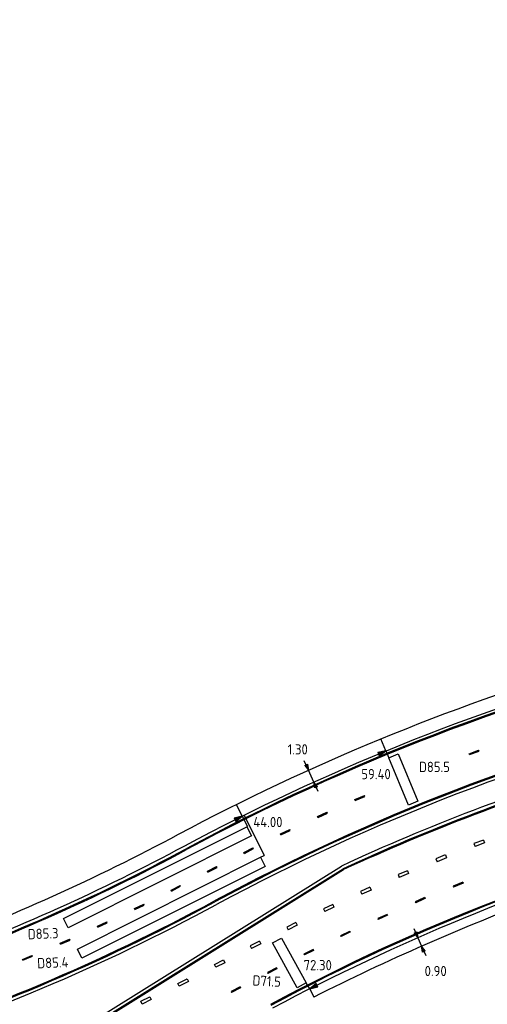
# Model space of a CAD drawing. Extents: x 124708 to 143435, y 487373 to 494715.
# Tile 8 of 32: x 143117 to 143162, y 487428 to 487524. Entities that reach past the tile are written whole.
import ezdxf
from ezdxf.enums import TextEntityAlignment as Align

# ---------------------------------------------------------------- set-up
doc = ezdxf.new("R2010")
doc.units = 0
doc.header["$LTSCALE"] = 0.25
doc.header["$MEASUREMENT"] = 0
doc.layers.get('0').update_dxf_attribs({"linetype": 'CONTINUOUS'})
for name, color, linetype in [('01-CALQUE', 1, 'CONTINUOUS'), ('KABEL-500', 3, 'CONTINUOUS'), ('LUS-T-CODE', 1, 'CONTINUOUS'), ('LUSSEN', 7, 'CONTINUOUS'), ('MAAT-T-CODE', 7, 'CONTINUOUS'), ('MAATVOERING', 7, 'CONTINUOUS'), ('MARKERING', 9, 'CONTINUOUS'), ('ONDERGROND', 7, 'CONTINUOUS'), ('UITSLIJPER', 1, 'CONTINUOUS')]:
    doc.layers.add(name, color=color, linetype=linetype)
doc.styles.add('I020-0', font='isocp.shx', dxfattribs={"height": 1})
doc.styles.add('I020-1', font='ISO.shx', dxfattribs={"height": 2})
doc.styles.add('ISO', font='isocp.shx')

# ---------------------------------------------------------------- blocks, each defined once
blk = doc.blocks.new('V_5X1')
at = {"flags": 128}
blk.add_lwpolyline([(0.5, 0), (0.5, -5), (-0.5, -5), (-0.5, 0), (0.5, 0)], dxfattribs=at)
at = {"layer": 'LUS-T-CODE', "linetype": 'CONTINUOUS', "style": 'ISO'}
blk.add_attdef('LUS', text='', height=1, rotation=166.00074, dxfattribs=at).set_placement((0.833, -6.451), align=Align.MIDDLE_CENTER)
blk = doc.blocks.new('V_P2')
for p, q in [((0, 0), (0.78, 0.194)), ((0.78, 0.181), (0, 0)), ((0, 0), (0.78, 0.171)), ((0.78, 0.159), (0, 0)), ((0, 0), (0.78, 0.146)), ((0.78, 0.135), (0, 0)), ((0, 0), (0.78, 0.121)), ((0.78, 0.11), (0, 0)), ((0, 0), (0.78, 0.097)), ((0.78, 0.085), (0, 0)), ((0, 0), (0.78, 0.073)), ((0.78, 0.06), (0, 0)), ((0, 0), (0.78, 0.049)), ((0.78, 0.037), (0, 0)), ((0, 0), (0.78, 0.026)), ((0.78, 0.012), (0, 0)), ((0, 0), (0.78, 0)), ((0.78, -0.194), (0, 0)), ((0, 0), (0.78, -0.097)), ((0, 0), (0.78, -0.146)), ((0, 0), (0.78, -0.049)), ((0, 0), (0.78, 0)), ((0.78, -0.181), (0, 0)), ((0, 0), (0.78, -0.171)), ((0.78, -0.159), (0, 0)), ((0.78, -0.135), (0, 0)), ((0, 0), (0.78, -0.121)), ((0.78, -0.11), (0, 0)), ((0, 0), (0.78, -0.073)), ((0.78, -0.037), (0, 0)), ((0, 0), (0.78, -0.026)), ((0.78, -0.06), (0, 0)), ((0.78, -0.085), (0, 0)), ((0.78, -0.012), (0, 0)), ((0.78, -0.194), (0.78, 0.194))]:
    blk.add_line(p, q)
at = {"layer": 'MAATVOERING', "style": 'I020-0', "flags": 1}
blk.add_attdef('MAAT', (-446006.76, 243439.275), '', height=1, dxfattribs=at)
blk = doc.blocks.new('V_20X1')
blk.add_3dface([(0.5, 0), (0.5, -20), (-0.5, -20), (-0.5, 0)])
at = {"layer": 'LUS-T-CODE', "linetype": 'CONTINUOUS', "style": 'I020-1'}
blk.add_attdef('LUS', text='', height=1, rotation=345.32284, dxfattribs=at).set_placement((-0.206, -21.765), align=Align.MIDDLE_CENTER)
blk = doc.blocks.new('V_1X5')
at = {"flags": 128}
blk.add_lwpolyline([(-2.5, 0), (2.5, 0), (2.5, -1), (-2.5, -1), (-2.5, 0)], dxfattribs=at)
at = {"layer": 'LUS-T-CODE', "linetype": 'CONTINUOUS', "style": 'ISO'}
blk.add_attdef('LUS', text='', height=1, rotation=75.58006, dxfattribs=at).set_placement((-1.412, -3.127), align=Align.MIDDLE_CENTER)
blk = doc.blocks.new('NB_KAA0')
at = {"color": 1}
blk.add_3dface([(1189, 0), (1189, 841), (0, 841), (0, 0)], dxfattribs=at)
at = {"color": 5}
blk.add_3dface([(1179, 10), (1179, 831), (25, 831), (25, 10)], dxfattribs=at)
at = {"layer": 'MAATVOERING', "style": 'I020-0', "flags": 1}
for tag in ['PLOTDATUM', 'FILENAAM']:
    blk.add_attdef(tag, (-285681, -974749), '', height=1, dxfattribs=at)
blk = doc.blocks.new('V_PL')
at = {"layer": 'MAATVOERING'}
for p, q in [((-1, 0), (0, 0)), ((-0.567, 0.142), (0, 0)), ((-0.567, -0.142), (-0.567, 0.142)), ((-0.567, 0.125), (0, 0)), ((-0.567, 0.107), (0, 0)), ((-0.567, 0.089), (0, 0)), ((-0.567, 0.072), (0, 0)), ((-0.567, 0.055), (0, 0)), ((-0.567, 0.037), (0, 0)), ((-0.567, 0.019), (0, 0)), ((-0.567, -0.125), (0, 0)), ((-0.567, -0.089), (0, 0)), ((-0.567, -0.055), (0, 0)), ((-0.567, -0.019), (0, 0)), ((-0.567, -0.142), (0, 0)), ((-0.567, -0.037), (0, 0)), ((-0.567, -0.072), (0, 0)), ((-0.567, -0.107), (0, 0)), ((0, 0), (-0.567, 0))]:
    blk.add_line(p, q, dxfattribs=at)
blk = doc.blocks.new('V_PR')
at = {"layer": 'MAATVOERING'}
for p, q in [((0.567, 0.142), (0, 0)), ((0.567, 0.125), (0, 0)), ((0.567, 0.107), (0, 0)), ((0.567, 0.089), (0, 0)), ((0.567, 0.072), (0, 0)), ((0.567, 0.055), (0, 0)), ((0.567, 0.037), (0, 0)), ((0.567, 0.019), (0, 0)), ((0.567, -0.107), (0, 0)), ((0.567, -0.072), (0, 0)), ((0.567, -0.037), (0, 0)), ((0, 0), (0.567, 0)), ((0, 0), (1, 0)), ((0.567, -0.019), (0, 0)), ((0.567, -0.055), (0, 0)), ((0.567, -0.089), (0, 0)), ((0.567, -0.125), (0, 0)), ((0.567, -0.142), (0, 0)), ((0.567, 0.142), (0.567, -0.142))]:
    blk.add_line(p, q, dxfattribs=at)
at = {"layer": 'MAAT-T-CODE', "linetype": 'CONTINUOUS', "style": 'I020-1'}
blk.add_attdef('MAAT', text='', height=1, rotation=348.6224, dxfattribs=at).set_placement((-3.648, 0.164), align=Align.MIDDLE_CENTER)

msp = doc.modelspace()

# ---------------------------------------------------------------- linework, layer by layer
at = {"layer": 'KABEL-500'}
for p, q in [((143152.436, 487452.88), (143151.949, 487454.061)), ((143138.417, 487446.513), (143137.848, 487447.658)), ((143145.006, 487429.644), (143145.413, 487428.842))]:
    msp.add_line(p, q, dxfattribs=at)
at = {"layer": 'KABEL-500', "flags": 128}
for points in [[(143107.305, 487433.523, 0.035264), (143132.198, 487444.746, -0.049432), (143172.369, 487461.329), (143176.579, 487462.021)], [(143167.287, 487438.442, 0.027568), (143145.413, 487428.842)]]:
    msp.add_lwpolyline(points, format="xyb", dxfattribs=at)
at = {"layer": 'MAATVOERING'}
for p, q in [((143145.405, 487449.836), (143144.877, 487450.999)), ((143155.548, 487434.632), (143155.911, 487433.809))]:
    msp.add_line(p, q, dxfattribs=at)
at = {"layer": 'MAATVOERING', "flags": 128}
msp.add_lwpolyline([(143098.171, 487428.88), (143105.383, 487431.474), (143107.749, 487432.325, 0.035261), (143132.807, 487443.622, -0.053028), (143175.756, 487460.992), (143196.176, 487466.06)], format="xyb", dxfattribs=at)
at = {"layer": 'MARKERING'}
for p, q in [((143160.544, 487452.613), (143161.481, 487452.962)), ((143160.579, 487452.519), (143160.544, 487452.613)), ((143160.561, 487452.566), (143160.562, 487452.564)), ((143160.578, 487452.519), (143161.515, 487452.868)), ((143161.516, 487452.869), (143161.481, 487452.962)), ((143149.41, 487448.137), (143150.333, 487448.524)), ((143149.448, 487448.045), (143150.371, 487448.432)), ((143150.371, 487448.431), (143150.332, 487448.524)), ((143149.449, 487448.045), (143149.41, 487448.137)), ((143149.429, 487448.091), (143149.43, 487448.089)), ((143145.774, 487446.466), (143146.68, 487446.889)), ((143145.816, 487446.376), (143145.774, 487446.466)), ((143145.795, 487446.421), (143145.796, 487446.419)), ((143145.816, 487446.376), (143146.722, 487446.799)), ((143146.722, 487446.798), (143146.68, 487446.889)), ((143142.191, 487444.686), (143142.148, 487444.776)), ((143142.149, 487444.776), (143143.055, 487445.198)), ((143142.17, 487444.731), (143142.17, 487444.729)), ((143142.191, 487444.686), (143143.097, 487445.108)), ((143143.097, 487445.108), (143143.055, 487445.199)), ((143138.579, 487442.967), (143139.468, 487443.425)), ((143139.514, 487443.336), (143139.468, 487443.425)), ((143161.96, 487444.181), (143161.022, 487443.834)), ((143161.022, 487443.834), (143161.126, 487443.552)), ((143162.064, 487443.899), (143161.126, 487443.552)), ((143161.96, 487444.18), (143162.064, 487443.899)), ((143162.009, 487444.047), (143162.013, 487444.036)), ((143138.625, 487442.879), (143138.579, 487442.967)), ((143138.602, 487442.923), (143138.603, 487442.921)), ((143138.625, 487442.879), (143139.514, 487443.337)), ((143158.23, 487442.719), (143157.307, 487442.335)), ((143158.231, 487442.72), (143158.346, 487442.443)), ((143158.285, 487442.588), (143158.29, 487442.577)), ((143135.023, 487441.135), (143135.912, 487441.593)), ((143135.069, 487441.047), (143135.958, 487441.505)), ((143135.958, 487441.505), (143135.912, 487441.594)), ((143157.308, 487442.335), (143157.423, 487442.058)), ((143158.346, 487442.443), (143157.423, 487442.059)), ((143123.454, 487425.904), (143148.254, 487441.376)), ((143123.498, 487425.814), (143148.299, 487441.287)), ((143135.069, 487441.047), (143135.023, 487441.136)), ((143135.046, 487441.091), (143135.047, 487441.089)), ((143154.537, 487441.182), (143153.614, 487440.798)), ((143153.615, 487440.799), (143153.73, 487440.522)), ((143154.653, 487440.906), (143153.73, 487440.522)), ((143154.538, 487441.183), (143154.653, 487440.906)), ((143154.592, 487441.052), (143154.597, 487441.041)), ((143131.475, 487439.288), (143132.361, 487439.751)), ((143131.521, 487439.2), (143132.407, 487439.663)), ((143132.408, 487439.663), (143132.361, 487439.751)), ((143150.871, 487439.571), (143149.964, 487439.15)), ((143150.871, 487439.571), (143150.997, 487439.299)), ((143159.924, 487440.048), (143158.996, 487439.675)), ((143158.997, 487439.675), (143159.034, 487439.582)), ((143159.962, 487439.956), (143159.034, 487439.583)), ((143159.925, 487440.048), (143159.962, 487439.955)), ((143159.943, 487440.002), (143159.942, 487440.003)), ((143131.521, 487439.2), (143131.475, 487439.289)), ((143131.498, 487439.244), (143131.499, 487439.242)), ((143149.964, 487439.15), (143150.09, 487438.878)), ((143150.997, 487439.299), (143150.09, 487438.878)), ((143150.931, 487439.442), (143150.936, 487439.431)), ((143127.904, 487437.489), (143128.806, 487437.921)), ((143127.948, 487437.399), (143128.85, 487437.831)), ((143128.85, 487437.831), (143128.807, 487437.921)), ((143147.243, 487437.887), (143146.336, 487437.466)), ((143147.243, 487437.887), (143147.369, 487437.615)), ((143147.303, 487437.758), (143147.308, 487437.747)), ((143155.297, 487438.152), (143155.338, 487438.06)), ((143156.213, 487438.556), (143156.25, 487438.464)), ((143156.232, 487438.51), (143156.231, 487438.512)), ((143127.948, 487437.399), (143127.905, 487437.49)), ((143127.926, 487437.444), (143127.927, 487437.443)), ((143146.336, 487437.466), (143146.462, 487437.193)), ((143147.369, 487437.615), (143146.462, 487437.194)), ((143152.56, 487436.921), (143151.648, 487436.511)), ((143152.602, 487436.829), (143151.69, 487436.419)), ((143152.561, 487436.921), (143152.602, 487436.83)), ((143152.581, 487436.875), (143152.58, 487436.877)), ((143124.296, 487435.763), (143125.198, 487436.194)), ((143124.34, 487435.672), (143124.297, 487435.763)), ((143124.34, 487435.673), (143125.242, 487436.104)), ((143125.242, 487436.104), (143125.199, 487436.194)), ((143143.645, 487436.126), (143142.756, 487435.669)), ((143143.783, 487435.86), (143142.894, 487435.403)), ((143143.645, 487436.126), (143143.783, 487435.86)), ((143143.71, 487436), (143143.716, 487435.989)), ((143151.649, 487436.511), (143151.69, 487436.419)), ((143124.318, 487435.718), (143124.319, 487435.716)), ((143142.756, 487435.669), (143142.893, 487435.402)), ((143148.015, 487434.834), (143148.06, 487434.744)), ((143148.913, 487435.28), (143148.954, 487435.189)), ((143148.933, 487435.234), (143148.932, 487435.236)), ((143120.661, 487434.102), (143121.58, 487434.497)), ((143120.701, 487434.01), (143120.661, 487434.102)), ((143120.681, 487434.056), (143120.682, 487434.054)), ((143120.701, 487434.01), (143121.62, 487434.405)), ((143121.619, 487434.405), (143121.58, 487434.496)), ((143140.088, 487434.297), (143139.198, 487433.84)), ((143139.199, 487433.84), (143139.336, 487433.573)), ((143140.226, 487434.031), (143139.336, 487433.574)), ((143140.088, 487434.297), (143140.225, 487434.031)), ((143140.153, 487434.171), (143140.158, 487434.16)), ((143116.986, 487432.523), (143117.904, 487432.918)), ((143117.944, 487432.826), (143117.905, 487432.917)), ((143145.332, 487433.493), (143144.437, 487433.047)), ((143144.437, 487433.046), (143144.482, 487432.957)), ((143145.376, 487433.403), (143144.481, 487432.957)), ((143145.332, 487433.493), (143145.376, 487433.404)), ((143145.354, 487433.448), (143145.353, 487433.45)), ((143117.025, 487432.431), (143116.986, 487432.523)), ((143117.006, 487432.477), (143117.006, 487432.475)), ((143117.026, 487432.431), (143117.944, 487432.826)), ((143136.563, 487432.461), (143136.568, 487432.45)), ((143140.87, 487431.233), (143140.917, 487431.145)), ((143141.754, 487431.703), (143140.871, 487431.233)), ((143141.8, 487431.615), (143140.917, 487431.145)), ((143141.753, 487431.703), (143141.8, 487431.615)), ((143141.777, 487431.659), (143141.776, 487431.661)), ((143132.97, 487430.703), (143132.976, 487430.692)), ((143138.212, 487429.844), (143137.323, 487429.386)), ((143137.323, 487429.387), (143137.369, 487429.298)), ((143138.258, 487429.756), (143137.369, 487429.298)), ((143138.212, 487429.845), (143138.258, 487429.756)), ((143138.235, 487429.8), (143138.234, 487429.802)), ((143129.413, 487428.874), (143129.418, 487428.863))]:
    msp.add_line(p, q, dxfattribs=at)
at = {"layer": 'MARKERING', "flags": 128}
for points in [[(143156.213, 487438.556), (143156.058, 487438.494), (143155.297, 487438.152)], [(143156.251, 487438.464), (143156.098, 487438.402), (143155.337, 487438.06)], [(143148.913, 487435.28), (143148.867, 487435.259), (143148.016, 487434.834)], [(143148.953, 487435.188), (143148.909, 487435.169), (143148.06, 487434.744)]]:
    msp.add_lwpolyline(points, dxfattribs=at)
for points in [[(143135.836, 487431.747), (143135.701, 487432.016), (143136.594, 487432.466), (143136.729, 487432.198), (143135.836, 487431.748)], [(143132.271, 487429.911), (143132.138, 487430.18), (143133.033, 487430.625), (143133.167, 487430.357), (143132.272, 487429.912)], [(143128.641, 487428.163), (143128.512, 487428.435), (143129.418, 487428.86), (143129.547, 487428.589), (143128.641, 487428.164)]]:
    msp.add_lwpolyline(points, close=True, dxfattribs=at)
at = {"layer": 'MARKERING'}
for centre, radius, start, end in [((143232.156, 487259.716), 208.7, 103.75517, 118.38296), ((143232.156, 487259.716), 208.6, 103.75517, 118.38296), ((143232.156, 487259.716), 202.9, 103.75517, 118.38296), ((143232.156, 487259.716), 202.8, 103.75517, 118.38296), ((143232.156, 487259.716), 200.1, 106.82436, 114.79056), ((143232.156, 487259.716), 200, 106.82428, 114.78959), ((143232.156, 487259.716), 191.4, 103.75517, 118.38296), ((143232.156, 487259.716), 191.3, 103.75517, 118.38296), ((143042.011, 487611.632), 191.3, 289.37977, 298.38296), ((143042.011, 487611.632), 191.4, 289.37975, 298.38296), ((143042.011, 487611.632), 197.1, 287.43688, 298.38296), ((143042.011, 487611.632), 197.2, 287.43688, 298.38296)]:
    msp.add_arc(centre, radius, start, end, dxfattribs=at)
at = {"layer": 'ONDERGROND'}
msp.add_line((143123.314, 487426.17), (143148.113, 487441.642), dxfattribs=at)
at = {"layer": 'ONDERGROND', "flags": 128}
for points in [[(143204.144, 487459.174), (143198.703, 487457.843), (143184.506, 487454.369, 0.011129), (143174.153, 487451.538, 0.03661), (143148.113, 487441.642)], [(143213.568, 487451.775), (143205.573, 487449.819, 0.004324), (143201.87, 487449.134, 0.004462), (143179.337, 487443.498, 0.047313), (143141.362, 487427.756)], [(143093.384, 487420.76, -0.002667), (143101.193, 487423.208, 0.048605), (143135.895, 487437.874)]]:
    msp.add_lwpolyline(points, format="xyb", dxfattribs=at)
at = {"layer": 'ONDERGROND'}
msp.add_arc((143232.156, 487259.716), 202.5, 103.75517, 118.38296, dxfattribs=at)
at = {"layer": 'UITSLIJPER'}
for p, q in [((143152.436, 487452.88), (143152.716, 487452.202)), ((143138.417, 487446.513), (143138.921, 487445.508)), ((143138.596, 487446.603), (143140.568, 487442.674)), ((143138.865, 487445.48), (143138.921, 487445.508)), ((143140.213, 487442.496), (143140.568, 487442.674)), ((143145.006, 487429.644), (143144.668, 487430.228))]:
    msp.add_line(p, q, dxfattribs=at)

# ---------------------------------------------------------------- block references
at = {"layer": '01-CALQUE', "xscale": 0.5, "yscale": 0.5, "zscale": 0.5}
msp.add_blockref('NB_KAA0', (142840.5, 487374.5), dxfattribs=at)
at = {"layer": 'LUSSEN'}
ref = msp.add_blockref('V_1X5', (143153.67, 487449.891), dxfattribs=dict(at, rotation=112.4263528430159))
ref.add_attrib('LUS', 'D85.5', dxfattribs={"layer": 'LUS-T-CODE', "linetype": 'CONTINUOUS', "height": 1, "style": 'ISO'}).set_placement((143157.167, 487451.319), align=Align.MIDDLE_CENTER)
ref = msp.add_blockref('V_20X1', (143121.211, 487436.067), dxfattribs=dict(at, rotation=116.6343726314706))
ref.add_attrib('LUS', 'D85.3', dxfattribs={"layer": 'LUS-T-CODE', "linetype": 'CONTINUOUS', "height": 1, "rotation": 2.32973, "style": 'I020-1'}).set_placement((143118.992, 487435.035), align=Align.MIDDLE_CENTER)
ref = msp.add_blockref('V_20X1', (143122.559, 487433.083), dxfattribs=dict(at, rotation=116.6343726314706))
ref.add_attrib('LUS', 'D85.4', dxfattribs={"layer": 'LUS-T-CODE', "linetype": 'CONTINUOUS', "height": 1, "rotation": 2.32973, "style": 'I020-1'}).set_placement((143119.938, 487432.199), align=Align.MIDDLE_CENTER)
ref = msp.add_blockref('V_5X1', (143141.824, 487434.37), dxfattribs=dict(at, rotation=28.75970415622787))
ref.add_attrib('LUS', 'D71.5', dxfattribs={"layer": 'LUS-T-CODE', "linetype": 'CONTINUOUS', "height": 1, "rotation": 356.79982, "style": 'ISO'}).set_placement((143140.804, 487430.403), align=Align.MIDDLE_CENTER)
at = {"layer": 'MAATVOERING'}
ref = msp.add_blockref('V_PR', (143144.877, 487450.999), dxfattribs=dict(at, rotation=114.4144956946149))
ref.add_attrib('MAAT', '1.30', dxfattribs={"layer": 'MAAT-T-CODE', "linetype": 'CONTINUOUS', "height": 1, "style": 'I020-1'}).set_placement((143143.835, 487453.037), align=Align.MIDDLE_CENTER)
ref = msp.add_blockref('V_P2', (143152.436, 487452.88), dxfattribs=dict(at, rotation=202.7087351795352))
ref.add_attrib('MAAT', '59.40', dxfattribs={"layer": 'MAAT-T-CODE', "linetype": 'CONTINUOUS', "height": 1, "style": 'I020-1'}).set_placement((143151.47, 487450.617), align=Align.MIDDLE_CENTER)
for p, rotation in [((143145.405, 487449.836), 114.4144956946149), ((143155.548, 487434.632), 293.7838952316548)]:
    msp.add_blockref('V_PL', p, dxfattribs=dict(at, rotation=rotation))
ref = msp.add_blockref('V_P2', (143138.417, 487446.513), dxfattribs=dict(at, rotation=206.7092539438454))
ref.add_attrib('MAAT', '44.00', dxfattribs={"layer": 'MAAT-T-CODE', "linetype": 'CONTINUOUS', "height": 1, "style": 'I020-1'}).set_placement((143140.922, 487445.933), align=Align.MIDDLE_CENTER)
ref = msp.add_blockref('V_PR', (143155.911, 487433.809), dxfattribs=dict(at, rotation=293.7838952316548))
ref.add_attrib('MAAT', '0.90', dxfattribs={"layer": 'MAAT-T-CODE', "linetype": 'CONTINUOUS', "height": 1, "style": 'I020-1'}).set_placement((143157.288, 487431.385), align=Align.MIDDLE_CENTER)
ref = msp.add_blockref('V_P2', (143145.006, 487429.644), dxfattribs=dict(at, rotation=26.43941077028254))
ref.add_attrib('MAAT', '72.30', dxfattribs={"layer": 'MAAT-T-CODE', "linetype": 'CONTINUOUS', "height": 1, "style": 'I020-1'}).set_placement((143145.783, 487431.961), align=Align.MIDDLE_CENTER)

doc.saveas('drawing.dxf')
